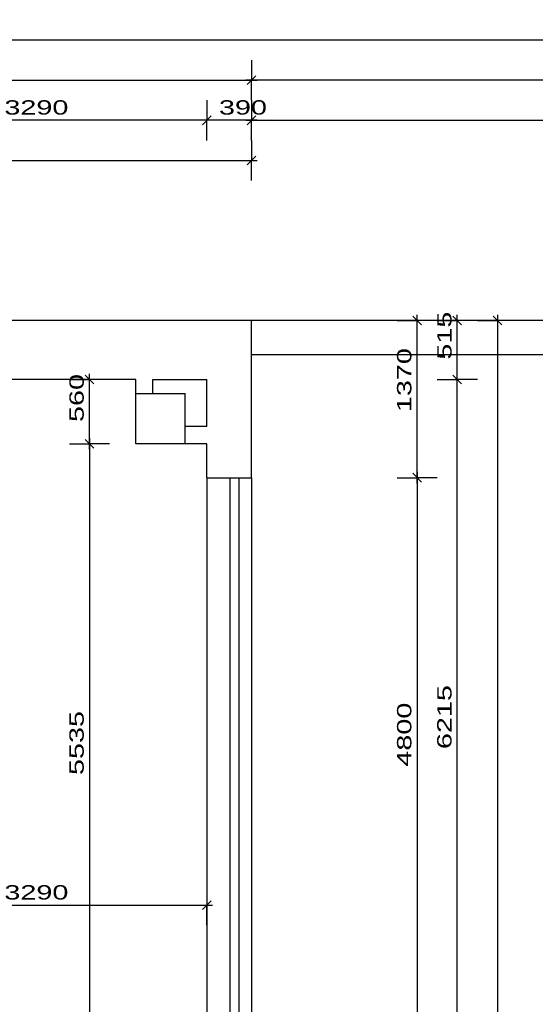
# Model space of a CAD drawing. Extents: x -196363 to 398972, y -489949 to -260582.
# Tile 70 of 256: x 85263 to 89756, y -376003 to -367420. Entities that reach past the tile are written whole.
import ezdxf

# ---------------------------------------------------------------- set-up
doc = ezdxf.new("R2010")
doc.units = 0
doc.header["$MEASUREMENT"] = 0
for name, color, linetype in [('koty', 1, 'Continuous'), ('noszdiv', 1, 'Continuous'), ('okna', 2, 'Continuous')]:
    doc.layers.add(name, color=color, linetype=linetype)
doc.styles.add('SPIRITTXTSTYLE1', font='ROMAN')
doc.dimstyles.new('SPIRITSTYLE189', dxfattribs={"dimtxt": 125, "dimasz": 12.7, "dimexe": 175, "dimexo": 1745.453369, "dimgap": 50, "dimtad": 1, "dimdec": 3, "dimzin": 0, "dimdsep": 46, "dimlunit": 7, "dimtxsty": 'SPIRITTXTSTYLE1', "dimblk1": '_TICKMARKS189', "dimblk2": '_TICKMARKS189', "dimsah": 1, "dimcen": 0.09, "dimdle": 50, "dimclrd": 1, "dimclre": 1, "dimclrt": 1, "dimadec": 0, "dimazin": 0, "dimtfac": 1, "dimtdec": 4, "dimtofl": 0, "dimtmove": 1, "dimatfit": 0, "dimfxl": 0, "dimtolj": 1, "dimtzin": 0, "dimarcsym": 0})
doc.dimstyles.new('SPIRITSTYLE190', dxfattribs={"dimtxt": 125, "dimasz": 12.7, "dimexe": 175, "dimexo": 1570.456299, "dimgap": 50, "dimtad": 1, "dimdec": 3, "dimzin": 0, "dimdsep": 46, "dimlunit": 7, "dimtxsty": 'SPIRITTXTSTYLE1', "dimblk1": '_TICKMARKS190', "dimblk2": '_TICKMARKS190', "dimsah": 1, "dimcen": 0.09, "dimdle": 50, "dimclrd": 1, "dimclre": 1, "dimclrt": 1, "dimadec": 0, "dimazin": 0, "dimtfac": 1, "dimtdec": 4, "dimtofl": 0, "dimtmove": 1, "dimatfit": 0, "dimfxl": 0, "dimtolj": 1, "dimtzin": 0, "dimarcsym": 0})
doc.dimstyles.new('SPIRITSTYLE191', dxfattribs={"dimtxt": 125, "dimasz": 12.7, "dimexe": 175, "dimexo": 2941.717285, "dimgap": 50, "dimtad": 1, "dimdec": 3, "dimzin": 0, "dimdsep": 46, "dimlunit": 7, "dimtxsty": 'SPIRITTXTSTYLE1', "dimblk1": '_TICKMARKS191', "dimblk2": '_TICKMARKS191', "dimsah": 1, "dimcen": 0.09, "dimdle": 50, "dimclrd": 1, "dimclre": 1, "dimclrt": 1, "dimadec": 0, "dimazin": 0, "dimtfac": 1, "dimtdec": 4, "dimtofl": 0, "dimtmove": 1, "dimatfit": 0, "dimfxl": 0, "dimtolj": 1, "dimtzin": 0, "dimarcsym": 0})
doc.dimstyles.new('SPIRITSTYLE203', dxfattribs={"dimtxt": 125, "dimasz": 12.7, "dimexe": 175, "dimexo": 1920.450439, "dimgap": 50, "dimtad": 1, "dimdec": 3, "dimzin": 0, "dimdsep": 46, "dimlunit": 7, "dimtxsty": 'SPIRITTXTSTYLE1', "dimblk1": '_TICKMARKS203', "dimblk2": '_TICKMARKS203', "dimsah": 1, "dimcen": 0.09, "dimdle": 50, "dimclrd": 1, "dimclre": 1, "dimclrt": 1, "dimadec": 0, "dimazin": 0, "dimtfac": 1, "dimtdec": 4, "dimtofl": 0, "dimtmove": 1, "dimatfit": 0, "dimfxl": 0, "dimtolj": 1, "dimtzin": 0, "dimarcsym": 0})
doc.dimstyles.new('SPIRITSTYLE205', dxfattribs={"dimtxt": 125, "dimasz": 12.7, "dimexe": 175, "dimexo": 2270.44458, "dimgap": 50, "dimtad": 1, "dimdec": 3, "dimzin": 0, "dimdsep": 46, "dimlunit": 7, "dimtxsty": 'SPIRITTXTSTYLE1', "dimblk1": '_TICKMARKS205', "dimblk2": '_TICKMARKS205', "dimsah": 1, "dimcen": 0.09, "dimdle": 50, "dimclrd": 1, "dimclre": 1, "dimclrt": 1, "dimadec": 0, "dimazin": 0, "dimtfac": 1, "dimtdec": 4, "dimtofl": 0, "dimtmove": 1, "dimatfit": 0, "dimfxl": 0, "dimtolj": 1, "dimtzin": 0, "dimarcsym": 0})
doc.dimstyles.new('SPIRITSTYLE206', dxfattribs={"dimtxt": 125, "dimasz": 12.7, "dimexe": 175, "dimexo": 1267.367798, "dimgap": 50, "dimtad": 1, "dimdec": 3, "dimzin": 0, "dimdsep": 46, "dimlunit": 7, "dimtxsty": 'SPIRITTXTSTYLE1', "dimblk1": '_TICKMARKS206', "dimblk2": '_TICKMARKS206', "dimsah": 1, "dimcen": 0.09, "dimdle": 50, "dimclrd": 1, "dimclre": 1, "dimclrt": 1, "dimadec": 0, "dimazin": 0, "dimtfac": 1, "dimtdec": 4, "dimtofl": 0, "dimtmove": 1, "dimatfit": 0, "dimfxl": 0, "dimtolj": 1, "dimtzin": 0, "dimarcsym": 0})
doc.dimstyles.new('SPIRITSTYLE214', dxfattribs={"dimtxt": 125, "dimasz": 12.7, "dimexe": 175, "dimexo": 2627.315674, "dimgap": 50, "dimtad": 1, "dimdec": 3, "dimzin": 0, "dimdsep": 46, "dimlunit": 7, "dimtxsty": 'SPIRITTXTSTYLE1', "dimblk1": '_TICKMARKS214', "dimblk2": '_TICKMARKS214', "dimsah": 1, "dimcen": 0.09, "dimdle": 50, "dimclrd": 1, "dimclre": 1, "dimclrt": 1, "dimadec": 0, "dimazin": 0, "dimtfac": 1, "dimtdec": 4, "dimtofl": 0, "dimtmove": 1, "dimatfit": 0, "dimfxl": 0, "dimtolj": 1, "dimtzin": 0, "dimarcsym": 0})
doc.dimstyles.new('SPIRITSTYLE215', dxfattribs={"dimtxt": 125, "dimasz": 12.7, "dimexe": 175, "dimexo": 2537.374023, "dimgap": 50, "dimtad": 1, "dimdec": 3, "dimzin": 0, "dimdsep": 46, "dimlunit": 7, "dimtxsty": 'SPIRITTXTSTYLE1', "dimblk1": '_TICKMARKS215', "dimblk2": '_TICKMARKS215', "dimsah": 1, "dimcen": 0.09, "dimdle": 50, "dimclrd": 1, "dimclre": 1, "dimclrt": 1, "dimadec": 0, "dimazin": 0, "dimtfac": 1, "dimtdec": 4, "dimtofl": 0, "dimtmove": 1, "dimatfit": 0, "dimfxl": 0, "dimtolj": 1, "dimtzin": 0, "dimarcsym": 0})
doc.dimstyles.new('SPIRITSTYLE216', dxfattribs={"dimtxt": 125, "dimasz": 12.7, "dimexe": 175, "dimexo": 1967.368408, "dimgap": 50, "dimtad": 1, "dimdec": 3, "dimzin": 0, "dimdsep": 46, "dimlunit": 7, "dimtxsty": 'SPIRITTXTSTYLE1', "dimblk1": '_TICKMARKS216', "dimblk2": '_TICKMARKS216', "dimsah": 1, "dimcen": 0.09, "dimdle": 50, "dimclrd": 1, "dimclre": 1, "dimclrt": 1, "dimadec": 0, "dimazin": 0, "dimtfac": 1, "dimtdec": 4, "dimtofl": 0, "dimtmove": 1, "dimatfit": 0, "dimfxl": 0, "dimtolj": 1, "dimtzin": 0, "dimarcsym": 0})
doc.dimstyles.new('SPIRITSTYLE278', dxfattribs={"dimtxt": 125, "dimasz": 12.7, "dimexe": 175, "dimexo": 217.137299, "dimgap": 50, "dimtad": 1, "dimdec": 3, "dimzin": 0, "dimdsep": 46, "dimlunit": 7, "dimtxsty": 'SPIRITTXTSTYLE1', "dimblk1": '_TICKMARKS278', "dimblk2": '_TICKMARKS278', "dimsah": 1, "dimcen": 0.09, "dimdle": 50, "dimclrd": 1, "dimclre": 1, "dimclrt": 1, "dimadec": 0, "dimazin": 0, "dimtfac": 1, "dimtdec": 4, "dimtofl": 0, "dimtmove": 1, "dimatfit": 0, "dimfxl": 0, "dimtolj": 1, "dimtzin": 0, "dimarcsym": 0})
doc.dimstyles.new('SPIRITSTYLE292', dxfattribs={"dimtxt": 125, "dimasz": 12.7, "dimexe": 175, "dimexo": 227.629684, "dimgap": 50, "dimtad": 1, "dimdec": 3, "dimzin": 0, "dimdsep": 46, "dimlunit": 7, "dimtxsty": 'SPIRITTXTSTYLE1', "dimblk1": '_TICKMARKS292', "dimblk2": '_TICKMARKS292', "dimsah": 1, "dimcen": 0.09, "dimdle": 50, "dimclrd": 1, "dimclre": 1, "dimclrt": 1, "dimadec": 0, "dimazin": 0, "dimtfac": 1, "dimtdec": 4, "dimtofl": 0, "dimtmove": 1, "dimatfit": 0, "dimfxl": 0, "dimtolj": 1, "dimtzin": 0, "dimarcsym": 0})

# ---------------------------------------------------------------- blocks, each defined once
blk = doc.blocks.new('_TICKMARKS189')
at = {"color": 1, "linetype": 'Continuous'}
blk.add_line((-3, -3), (3, 3), dxfattribs=at)
blk = doc.blocks.new('*D358')
at = {"color": 1, "linetype": 'Continuous', "ltscale": 300}
for p, q in [((81993.6, -368472.4, 1723.8), (81993.6, -368647.4, 1723.8)), ((87283.6, -368472.4, 1723.8), (87283.6, -368647.4, 1723.8)), ((81943.6, -368647.4, 1723.8), (87333.6, -368647.4, 1723.8)), ((81993.6, -368822.4, 1723.8), (81993.6, -368647.4, 1723.8)), ((87283.6, -368822.4, 1723.8), (87283.6, -368647.4, 1723.8))]:
    blk.add_line(p, q, dxfattribs=at)
at = {"color": 1, "linetype": 'Continuous', "ltscale": 300, "xscale": 12.69999980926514, "yscale": 12.69999980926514, "zscale": 12.69999980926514, "rotation": 180.0000050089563}
blk.add_blockref('_TICKMARKS189', (81993.6, -368647.4, 1723.8), dxfattribs=at)
at = {"color": 1, "linetype": 'Continuous', "ltscale": 300, "xscale": 12.69999980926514, "yscale": 12.69999980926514, "zscale": 12.69999980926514}
blk.add_blockref('_TICKMARKS189', (87283.6, -368647.4, 1723.8), dxfattribs=at)
at = {"color": 1, "linetype": 'Continuous', "ltscale": 300, "style": 'SPIRITTXTSTYLE1', "width": 1.5}
blk.add_text('5290', height=125, dxfattribs=at).set_placement((84519.5, -368597.5, 1723.8))
blk = doc.blocks.new('_TICKMARKS190')
at = {"color": 1, "linetype": 'Continuous'}
blk.add_line((-3, -3), (3, 3), dxfattribs=at)
blk = doc.blocks.new('*D359')
at = {"color": 1, "linetype": 'Continuous', "ltscale": 300}
for p, q in [((86893.6, -368122.4, 1723.8), (86893.6, -368297.4, 1723.8)), ((87283.6, -368122.4, 1723.8), (87283.6, -368297.4, 1723.8)), ((87333.6, -368297.4, 1723.8), (86843.6, -368297.4, 1723.8)), ((86893.6, -368472.4, 1723.8), (86893.6, -368297.4, 1723.8)), ((87283.6, -368472.4, 1723.8), (87283.6, -368297.4, 1723.8))]:
    blk.add_line(p, q, dxfattribs=at)
at = {"color": 1, "linetype": 'Continuous', "ltscale": 300, "xscale": 12.69999980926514, "yscale": 12.69999980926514, "zscale": 12.69999980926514}
for p, rotation in [((86893.6, -368297.4, 1723.8), 180.0000050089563), ((87283.6, -368297.4, 1723.8), 360.0000100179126)]:
    blk.add_blockref('_TICKMARKS190', p, dxfattribs=dict(at, rotation=rotation))
at = {"color": 1, "linetype": 'Continuous', "ltscale": 300, "style": 'SPIRITTXTSTYLE1', "width": 1.5}
blk.add_text('390', height=125, rotation=360.00001, dxfattribs=at).set_placement((86999.3, -368247.5, 1723.8))
blk = doc.blocks.new('_TICKMARKS191')
at = {"color": 1, "linetype": 'Continuous'}
blk.add_line((-3, -3), (3, 3), dxfattribs=at)
blk = doc.blocks.new('*D360')
at = {"color": 1, "linetype": 'Continuous', "ltscale": 300}
for p, q in [((83603.578125, -368122.4375, 1723.800049), (83603.578125, -368297.4375, 1723.800049)), ((86893.640625, -368122.4375, 1723.800049), (86893.640625, -368297.4375, 1723.800049)), ((86943.640625, -368297.4375, 1723.800049), (83553.578125, -368297.4375, 1723.800049)), ((83603.578125, -368472.4375, 1723.800049), (83603.578125, -368297.4375, 1723.800049)), ((86893.640625, -368472.4375, 1723.800049), (86893.640625, -368297.4375, 1723.800049))]:
    blk.add_line(p, q, dxfattribs=at)
at = {"color": 1, "linetype": 'Continuous', "ltscale": 300, "xscale": 12.69999980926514, "yscale": 12.69999980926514, "zscale": 12.69999980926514}
for p, rotation in [((83603.578125, -368297.4375, 1723.800049), 180.0000050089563), ((86893.640625, -368297.4375, 1723.800049), 360.0000100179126)]:
    blk.add_blockref('_TICKMARKS191', p, dxfattribs=dict(at, rotation=rotation))
at = {"color": 1, "linetype": 'Continuous', "ltscale": 300, "style": 'SPIRITTXTSTYLE1', "width": 1.5}
blk.add_text('3290', height=125, rotation=360.0000100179, dxfattribs=at).set_placement((85129.5625, -368247.46875, 1723.800049))
blk = doc.blocks.new('_TICKMARKS203')
at = {"color": 1, "linetype": 'Continuous'}
blk.add_line((-3, -3), (3, 3), dxfattribs=at)
blk = doc.blocks.new('*D374')
at = {"color": 1, "linetype": 'Continuous', "ltscale": 300}
for p, q in [((67703.6, -367772.5, 1723.8), (67703.6, -367947.4, 1723.8)), ((87283.6, -367772.5, 1723.8), (87283.6, -367947.4, 1723.8)), ((67653.6, -367947.4, 1723.8), (87333.6, -367947.4, 1723.8)), ((67703.6, -368122.4, 1723.8), (67703.6, -367947.4, 1723.8)), ((87283.6, -368122.4, 1723.8), (87283.6, -367947.4, 1723.8))]:
    blk.add_line(p, q, dxfattribs=at)
at = {"color": 1, "linetype": 'Continuous', "ltscale": 300, "xscale": 12.69999980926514, "yscale": 12.69999980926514, "zscale": 12.69999980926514, "rotation": 180.0000050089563}
blk.add_blockref('_TICKMARKS203', (67703.6, -367947.4, 1723.8), dxfattribs=at)
at = {"color": 1, "linetype": 'Continuous', "ltscale": 300, "xscale": 12.69999980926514, "yscale": 12.69999980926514, "zscale": 12.69999980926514}
blk.add_blockref('_TICKMARKS203', (87283.6, -367947.4, 1723.8), dxfattribs=at)
at = {"color": 1, "linetype": 'Continuous', "ltscale": 300, "style": 'SPIRITTXTSTYLE1', "width": 1.5}
blk.add_text('19580', height=125, dxfattribs=at).set_placement((77350.7, -367897.5, 1723.8))
blk = doc.blocks.new('*D375')
at = {"color": 1, "linetype": 'Continuous', "ltscale": 300}
for p, q in [((87283.6, -368122.4, 1723.8), (87283.6, -368297.4, 1723.8)), ((94053.6, -368122.4, 1723.8), (94053.6, -368297.4, 1723.8)), ((87233.6, -368297.4, 1723.8), (94103.6, -368297.4, 1723.8)), ((87283.6, -368472.4, 1723.8), (87283.6, -368297.4, 1723.8)), ((94053.6, -368472.4, 1723.8), (94053.6, -368297.4, 1723.8))]:
    blk.add_line(p, q, dxfattribs=at)
at = {"color": 1, "linetype": 'Continuous', "ltscale": 300, "xscale": 12.69999980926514, "yscale": 12.69999980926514, "zscale": 12.69999980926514, "rotation": 180.0000050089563}
blk.add_blockref('_TICKMARKS190', (87283.6, -368297.4, 1723.8), dxfattribs=at)
at = {"color": 1, "linetype": 'Continuous', "ltscale": 300, "xscale": 12.69999980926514, "yscale": 12.69999980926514, "zscale": 12.69999980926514}
blk.add_blockref('_TICKMARKS190', (94053.6, -368297.4, 1723.8), dxfattribs=at)
at = {"color": 1, "linetype": 'Continuous', "ltscale": 300, "style": 'SPIRITTXTSTYLE1', "width": 1.5}
blk.add_text('6770', height=125, dxfattribs=at).set_placement((90549.5, -368247.5, 1723.8))
blk = doc.blocks.new('*D377')
at = {"color": 1, "linetype": 'Continuous', "ltscale": 300}
for p, q in [((87283.6, -367772.5, 1723.8), (87283.6, -367947.4, 1723.8)), ((94353.6, -367772.5, 1723.8), (94353.6, -367947.4, 1723.8)), ((94403.6, -367947.4, 1723.8), (87233.6, -367947.4, 1723.8)), ((87283.6, -368122.4, 1723.8), (87283.6, -367947.4, 1723.8)), ((94353.6, -368122.4, 1723.8), (94353.6, -367947.4, 1723.8))]:
    blk.add_line(p, q, dxfattribs=at)
at = {"color": 1, "linetype": 'Continuous', "ltscale": 300, "xscale": 12.69999980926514, "yscale": 12.69999980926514, "zscale": 12.69999980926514}
for p, rotation in [((87283.6, -367947.4, 1723.8), 180.0000050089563), ((94353.6, -367947.4, 1723.8), 360.0000100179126)]:
    blk.add_blockref('_TICKMARKS203', p, dxfattribs=dict(at, rotation=rotation))
at = {"color": 1, "linetype": 'Continuous', "ltscale": 300, "style": 'SPIRITTXTSTYLE1', "width": 1.5}
blk.add_text('7070', height=125, rotation=360.00001, dxfattribs=at).set_placement((90699.5, -367897.5, 1723.8))
blk = doc.blocks.new('_TICKMARKS205')
at = {"color": 1, "linetype": 'Continuous'}
blk.add_line((-3, -3), (3, 3), dxfattribs=at)
blk = doc.blocks.new('*D378')
at = {"color": 1, "linetype": 'Continuous', "ltscale": 300}
for p, q in [((67703.6, -367422.5, 1723.8), (67703.6, -367597.5, 1723.8)), ((94353.6, -367422.5, 1723.8), (94353.6, -367597.5, 1723.8)), ((94403.6, -367597.5, 1723.8), (67653.6, -367597.5, 1723.8)), ((67703.6, -367772.5, 1723.8), (67703.6, -367597.5, 1723.8)), ((94353.6, -367772.5, 1723.8), (94353.6, -367597.5, 1723.8))]:
    blk.add_line(p, q, dxfattribs=at)
at = {"color": 1, "linetype": 'Continuous', "ltscale": 300, "xscale": 12.69999980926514, "yscale": 12.69999980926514, "zscale": 12.69999980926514}
for p, rotation in [((67703.6, -367597.5, 1723.8), 180.0000050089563), ((94353.6, -367597.5, 1723.8), 360.0000100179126)]:
    blk.add_blockref('_TICKMARKS205', p, dxfattribs=dict(at, rotation=rotation))
at = {"color": 1, "linetype": 'Continuous', "ltscale": 300, "style": 'SPIRITTXTSTYLE1', "width": 1.5}
blk.add_text('26650', height=125, rotation=360.00001, dxfattribs=at).set_placement((80879.8, -367547.5, 1723.8))
blk = doc.blocks.new('_TICKMARKS206')
at = {"color": 1, "linetype": 'Continuous'}
blk.add_line((-3, -3), (3, 3), dxfattribs=at)
blk = doc.blocks.new('*D379')
at = {"color": 1, "linetype": 'Continuous', "ltscale": 300}
for p, q in [((88725.9, -371462.9, 1723.8), (88725.9, -369992.9, 1723.8)), ((88550.9, -370042.9, 1723.8), (88725.9, -370042.9, 1723.8)), ((88900.9, -370042.9, 1723.8), (88725.9, -370042.9, 1723.8)), ((88550.9, -371412.9, 1723.8), (88725.9, -371412.9, 1723.8)), ((88900.9, -371412.9, 1723.8), (88725.9, -371412.9, 1723.8))]:
    blk.add_line(p, q, dxfattribs=at)
at = {"color": 1, "linetype": 'Continuous', "ltscale": 300, "xscale": 12.69999980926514, "yscale": 12.69999980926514, "zscale": 12.69999980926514}
for p, rotation in [((88725.9, -370042.9, 1723.8), 90.00000250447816), ((88725.9, -371412.9, 1723.8), 270.0000006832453)]:
    blk.add_blockref('_TICKMARKS206', p, dxfattribs=dict(at, rotation=rotation))
at = {"color": 1, "linetype": 'Continuous', "ltscale": 300, "style": 'SPIRITTXTSTYLE1', "width": 1.5}
blk.add_text('1370', height=125, rotation=90, dxfattribs=at).set_placement((88675.9, -370841, 1723.8))
blk = doc.blocks.new('*D380')
at = {"color": 1, "linetype": 'Continuous', "ltscale": 300}
for p, q in [((88725.9, -371362.9, 1723.8), (88725.9, -376262.9, 1723.8)), ((88550.9, -371412.9, 1723.8), (88725.9, -371412.9, 1723.8)), ((88900.9, -371412.9, 1723.8), (88725.9, -371412.9, 1723.8)), ((88550.9, -376212.9, 1723.8), (88725.9, -376212.9, 1723.8)), ((88900.9, -376212.9, 1723.8), (88725.9, -376212.9, 1723.8))]:
    blk.add_line(p, q, dxfattribs=at)
at = {"color": 1, "linetype": 'Continuous', "ltscale": 300, "xscale": 12.69999980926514, "yscale": 12.69999980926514, "zscale": 12.69999980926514}
for p, rotation in [((88725.9, -371412.9, 1723.8), 90.00000250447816), ((88725.9, -376212.9, 1723.8), -90.00000250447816)]:
    blk.add_blockref('_TICKMARKS206', p, dxfattribs=dict(at, rotation=rotation))
at = {"color": 1, "linetype": 'Continuous', "ltscale": 300, "style": 'SPIRITTXTSTYLE1', "width": 1.5}
blk.add_text('4800', height=125, rotation=450.00002, dxfattribs=at).set_placement((88675.9, -373931.9, 1723.8))
blk = doc.blocks.new('_TICKMARKS214')
at = {"color": 1, "linetype": 'Continuous'}
blk.add_line((-3, -3), (3, 3), dxfattribs=at)
blk = doc.blocks.new('*D395')
at = {"color": 1, "linetype": 'Continuous', "ltscale": 300}
for p, q in [((89075.9, -376822.9, 1723.8), (89075.9, -370507.9, 1723.8)), ((88900.9, -370557.9, 1723.8), (89075.9, -370557.9, 1723.8)), ((89250.9, -370557.9, 1723.8), (89075.9, -370557.9, 1723.8)), ((88900.9, -376772.9, 1723.8), (89075.9, -376772.9, 1723.8)), ((89250.9, -376772.9, 1723.8), (89075.9, -376772.9, 1723.8))]:
    blk.add_line(p, q, dxfattribs=at)
at = {"color": 1, "linetype": 'Continuous', "ltscale": 300, "xscale": 12.69999980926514, "yscale": 12.69999980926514, "zscale": 12.69999980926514}
for p, rotation in [((89075.9, -370557.9, 1723.8), 90.00000250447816), ((89075.9, -376772.9, 1723.8), 270.0000006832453)]:
    blk.add_blockref('_TICKMARKS214', p, dxfattribs=dict(at, rotation=rotation))
at = {"color": 1, "linetype": 'Continuous', "ltscale": 300, "style": 'SPIRITTXTSTYLE1', "width": 1.5}
blk.add_text('6215', height=125, rotation=90, dxfattribs=at).set_placement((89025.9, -373778.5, 1723.8))
blk = doc.blocks.new('_TICKMARKS215')
at = {"color": 1, "linetype": 'Continuous'}
blk.add_line((-3, -3), (3, 3), dxfattribs=at)
blk = doc.blocks.new('*D396')
at = {"color": 1, "linetype": 'Continuous', "ltscale": 300}
for p, q in [((89075.9, -370607.9, 1723.8), (89075.9, -369992.9, 1723.8)), ((88900.9, -370042.9, 1723.8), (89075.9, -370042.9, 1723.8)), ((89250.9, -370042.9, 1723.8), (89075.9, -370042.9, 1723.8)), ((88900.9, -370557.9, 1723.8), (89075.9, -370557.9, 1723.8)), ((89250.9, -370557.9, 1723.8), (89075.9, -370557.9, 1723.8))]:
    blk.add_line(p, q, dxfattribs=at)
at = {"color": 1, "linetype": 'Continuous', "ltscale": 300, "xscale": 12.69999980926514, "yscale": 12.69999980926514, "zscale": 12.69999980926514}
for p, rotation in [((89075.9, -370042.9, 1723.8), 90.00000250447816), ((89075.9, -370557.9, 1723.8), 270.0000006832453)]:
    blk.add_blockref('_TICKMARKS215', p, dxfattribs=dict(at, rotation=rotation))
at = {"color": 1, "linetype": 'Continuous', "ltscale": 300, "style": 'SPIRITTXTSTYLE1', "width": 1.5}
blk.add_text('515', height=125, rotation=90, dxfattribs=at).set_placement((89025.9, -370383.8, 1723.8))
blk = doc.blocks.new('_TICKMARKS216')
at = {"color": 1, "linetype": 'Continuous'}
blk.add_line((-3, -3), (3, 3), dxfattribs=at)
blk = doc.blocks.new('*D397')
at = {"color": 1, "linetype": 'Continuous', "ltscale": 300}
for p, q in [((89425.9, -369992.9, 1723.8), (89425.9, -388502.9, 1723.8)), ((89250.9, -370042.9, 1723.8), (89425.9, -370042.9, 1723.8)), ((89600.9, -370042.9, 1723.8), (89425.9, -370042.9, 1723.8)), ((89250.9, -388452.9, 1723.8), (89425.9, -388452.9, 1723.8)), ((89600.9, -388452.9, 1723.8), (89425.9, -388452.9, 1723.8))]:
    blk.add_line(p, q, dxfattribs=at)
at = {"color": 1, "linetype": 'Continuous', "ltscale": 300, "xscale": 12.69999980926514, "yscale": 12.69999980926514, "zscale": 12.69999980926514}
for p, rotation in [((89425.9, -370042.9, 1723.8), 90.00000250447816), ((89425.9, -388452.9, 1723.8), -90.00000250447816)]:
    blk.add_blockref('_TICKMARKS216', p, dxfattribs=dict(at, rotation=rotation))
at = {"color": 1, "linetype": 'Continuous', "ltscale": 300, "style": 'SPIRITTXTSTYLE1', "width": 1.5}
blk.add_text('18410', height=125, rotation=450.00002, dxfattribs=at).set_placement((89375.9, -379384.8, 1723.8))
blk = doc.blocks.new('_TICKMARKS278')
at = {"color": 1, "linetype": 'Continuous'}
blk.add_line((-3, -3), (3, 3), dxfattribs=at)
blk = doc.blocks.new('*D521')
at = {"color": 1, "linetype": 'Continuous', "ltscale": 300}
for p, q in [((83603.578125, -374965.03125, 1723.800049), (83603.578125, -375140.03125, 1723.800049)), ((86893.640625, -374965.03125, 1723.800049), (86893.640625, -375140.03125, 1723.800049)), ((83553.578125, -375140.03125, 1723.800049), (86943.640625, -375140.03125, 1723.800049)), ((83603.578125, -375315, 1723.800049), (83603.578125, -375140.03125, 1723.800049)), ((86893.640625, -375315, 1723.800049), (86893.640625, -375140.03125, 1723.800049))]:
    blk.add_line(p, q, dxfattribs=at)
at = {"color": 1, "linetype": 'Continuous', "ltscale": 300, "xscale": 12.69999980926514, "yscale": 12.69999980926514, "zscale": 12.69999980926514, "rotation": 180.0000050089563}
blk.add_blockref('_TICKMARKS278', (83603.578125, -375140.03125, 1723.800049), dxfattribs=at)
at = {"color": 1, "linetype": 'Continuous', "ltscale": 300, "xscale": 12.69999980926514, "yscale": 12.69999980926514, "zscale": 12.69999980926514}
blk.add_blockref('_TICKMARKS278', (86893.640625, -375140.03125, 1723.800049), dxfattribs=at)
at = {"color": 1, "linetype": 'Continuous', "ltscale": 300, "style": 'SPIRITTXTSTYLE1', "width": 1.5}
blk.add_text('3290', height=125, dxfattribs=at).set_placement((85129.5625, -375090.03125, 1723.800049))
blk = doc.blocks.new('_TICKMARKS292')
at = {"color": 1, "linetype": 'Continuous'}
blk.add_line((-3, -3), (3, 3), dxfattribs=at)
blk = doc.blocks.new('*D542')
at = {"color": 1, "linetype": 'Continuous', "ltscale": 300}
for p, q in [((85871, -371167.9, 1723.8), (85871, -370507.9, 1723.8)), ((85696, -370557.9, 1723.8), (85871, -370557.9, 1723.8)), ((86046, -370557.9, 1723.8), (85871, -370557.9, 1723.8)), ((85696, -371117.9, 1723.8), (85871, -371117.9, 1723.8)), ((86046, -371117.9, 1723.8), (85871, -371117.9, 1723.8))]:
    blk.add_line(p, q, dxfattribs=at)
at = {"color": 1, "linetype": 'Continuous', "ltscale": 300, "xscale": 12.69999980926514, "yscale": 12.69999980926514, "zscale": 12.69999980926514}
for p, rotation in [((85871, -370557.9, 1723.8), 90.00000250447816), ((85871, -371117.9, 1723.8), 270.0000006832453)]:
    blk.add_blockref('_TICKMARKS292', p, dxfattribs=dict(at, rotation=rotation))
at = {"color": 1, "linetype": 'Continuous', "ltscale": 300, "style": 'SPIRITTXTSTYLE1', "width": 1.5}
blk.add_text('560', height=125, rotation=90, dxfattribs=at).set_placement((85821, -370927.2, 1723.8))
blk = doc.blocks.new('*D543')
at = {"color": 1, "linetype": 'Continuous', "ltscale": 300}
for p, q in [((85696, -371117.9, 1723.8), (85871, -371117.9, 1723.8)), ((85871, -371067.9, 1723.8), (85871, -376702.9, 1723.8)), ((86046, -371117.9, 1723.8), (85871, -371117.9, 1723.8)), ((85696, -376652.9, 1723.8), (85871, -376652.9, 1723.8)), ((86046, -376652.9, 1723.8), (85871, -376652.9, 1723.8))]:
    blk.add_line(p, q, dxfattribs=at)
at = {"color": 1, "linetype": 'Continuous', "ltscale": 300, "xscale": 12.69999980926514, "yscale": 12.69999980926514, "zscale": 12.69999980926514}
for p, rotation in [((85871, -371117.9, 1723.8), 90.00000250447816), ((85871, -376652.9, 1723.8), -90.00000250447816)]:
    blk.add_blockref('_TICKMARKS292', p, dxfattribs=dict(at, rotation=rotation))
at = {"color": 1, "linetype": 'Continuous', "ltscale": 300, "style": 'SPIRITTXTSTYLE1', "width": 1.5}
blk.add_text('5535', height=125, rotation=450.00002, dxfattribs=at).set_placement((85821, -374004.4, 1723.8))

msp = doc.modelspace()

# ---------------------------------------------------------------- linework, layer by layer
at = {"layer": 'noszdiv', "color": 1, "linetype": 'Continuous', "ltscale": 300}
for p, q in [((87283.57031, -370042.90625, 2623.80005), (85148.58594, -370042.90625, 2623.80005)), ((87283.57031, -371412.875, 2623.80005), (87283.57031, -370042.90625, 2623.80005)), ((94353.60156, -370042.90625, 2623.80005), (87283.57031, -370042.90625, 2623.80005)), ((94053.60156, -370342.90625, 2623.80005), (87283.57031, -370342.90625, 2623.80005)), ((86273.625, -370557.90625, 2623.80005), (83603.57812, -370557.90625, 2623.80005)), ((86273.625, -371117.875, 2623.80005), (86273.625, -370557.90625, 2623.80005)), ((86423.64062, -370677.875, 2623.80005), (86423.64062, -370557.90625, 2623.80005)), ((86423.64062, -370557.90625, 2623.80005), (86893.64062, -370557.90625, 2623.80005)), ((86893.64062, -370967.90625, 2623.80005), (86893.64062, -370557.90625, 2623.80005)), ((86273.625, -370677.875, 2623.80005), (86423.64062, -370677.875, 2623.80005)), ((86423.64062, -370677.875, 2623.80005), (86703.64062, -370677.875, 2623.80005)), ((86703.64062, -370967.90625, 2623.80005), (86703.64062, -370677.875, 2623.80005)), ((86703.64062, -371117.875, 2623.80005), (86703.64062, -370967.90625, 2623.80005)), ((86893.64062, -370967.90625, 2623.80005), (86703.64062, -370967.90625, 2623.80005)), ((86893.64062, -371117.875, 2623.80005), (86273.625, -371117.875, 2623.80005)), ((86893.64062, -371412.875, 2623.80005), (86893.64062, -371117.875, 2623.80005)), ((86893.64062, -371412.875, 2623.80005), (87283.57031, -371412.875, 2623.80005))]:
    msp.add_line(p, q, dxfattribs=at)
at = {"layer": 'okna', "color": 7, "linetype": 'Continuous', "ltscale": 300}
for p, q in [((86893.64062, -371412.875, 3447.6001), (86893.64062, -376212.875, 3447.6001)), ((87093.57031, -371412.875, 3523.80005), (87093.57031, -376212.875, 3523.80005)), ((87173.5625, -371412.875, 3523.80005), (87173.5625, -376212.875, 3523.80005)), ((87283.57031, -371412.875, 3447.6001), (87283.57031, -376212.875, 3447.6001))]:
    msp.add_line(p, q, dxfattribs=at)

# ---------------------------------------------------------------- dimensions: what is measured, and where the dimension line sits
at = {"layer": 'koty', "color": 1, "linetype": 'Continuous', "ltscale": 300}
for base, p1, p2, dimstyle, picture, middle in [((94353.60156, -367597.46875, 1723.80005), (94353.60156, -370042.90625, 1723.80005), (67703.57031, -370042.90625, 1723.80005), 'SPIRITSTYLE205', '*D378', (81028.58594, -367597.46875, 1723.80005)), ((67703.57031, -367947.4375, 1723.80005), (67703.57031, -370042.90625, 1723.80005), (87283.57031, -370042.90625, 1723.80005), 'SPIRITSTYLE203', '*D374', (77493.57031, -367947.4375, 1723.80005)), ((94353.60156, -367947.4375, 1723.80005), (94353.60156, -370042.90625, 1723.80005), (87283.57031, -370042.90625, 1723.80005), 'SPIRITSTYLE203', '*D377', (90818.58594, -367947.4375, 1723.80005)), ((86983.5859375, -368297.4375, 1723.8000488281), (86893.640625, -371412.875, 1723.8000488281), (83603.578125, -370557.90625, 1723.8000488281), 'SPIRITSTYLE191', '*D360', (85248.6171875, -368297.4375, 1723.8000488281)), ((87283.57031, -368297.4375, 1723.80005), (87283.57031, -370042.90625, 1723.80005), (86893.64062, -371412.875, 1723.80005), 'SPIRITSTYLE190', '*D359', (87088.60938, -368297.4375, 1723.80005)), ((87283.57031, -368297.4375, 1723.80005), (87283.57031, -370042.90625, 1723.80005), (94053.60156, -370342.90625, 1723.80005), 'SPIRITSTYLE190', '*D375', (90668.58594, -368297.4375, 1723.80005)), ((81993.57812, -368647.4375, 1723.80005), (81993.57812, -370567.90625, 1723.80005), (87283.57031, -370727.875, 1723.80005), 'SPIRITSTYLE189', '*D358', (84638.57031, -368647.4375, 1723.80005)), ((83713.578125, -375140.03125, 1723.8000488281), (83603.578125, -374747.875, 1723.8000488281), (86893.640625, -374747.875, 1723.8000488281), 'SPIRITSTYLE278', '*D521', (85248.6171875, -375140.03125, 1723.8000488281))]:
    dim = msp.add_linear_dim(base=base, p1=p1, p2=p2, dimstyle=dimstyle, dxfattribs=at)
    dim.commit()
    dim.dimension.update_dxf_attribs({"geometry": picture, "text_midpoint": middle})
for base, p1, p2, dimstyle, picture, middle in [((89075.9375, -370557.90625, 1723.80005), (86273.625, -370557.90625, 1723.80005), (86363.5625, -370042.90625, 1723.80005), 'SPIRITSTYLE215', '*D396', (89075.9375, -370300.40625, 1723.80005)), ((88725.9375, -371412.875, 1723.80005), (87283.57031, -371412.875, 1723.80005), (87283.57031, -370042.90625, 1723.80005), 'SPIRITSTYLE206', '*D379', (88725.9375, -370727.875, 1723.80005)), ((89425.9375, -370042.90625, 1723.80005), (87283.57031, -370042.90625, 1723.80005), (87283.57031, -388452.875, 1723.80005), 'SPIRITSTYLE216', '*D397', (89425.9375, -379247.90625, 1723.80005)), ((85870.99219, -371117.875, 1723.80005), (86273.625, -371117.875, 1723.80005), (86273.625, -370557.90625, 1723.80005), 'SPIRITSTYLE292', '*D542', (85870.99219, -370837.90625, 1723.80005)), ((89075.9375, -376772.875, 1723.80005), (86273.625, -376772.875, 1723.80005), (86263.625, -370557.90625, 1723.80005), 'SPIRITSTYLE214', '*D395', (89075.9375, -373665.40625, 1723.80005)), ((85870.99219, -371117.875, 1723.80005), (86273.625, -371117.875, 1723.80005), (86273.625, -376652.875, 1723.80005), 'SPIRITSTYLE292', '*D543', (85870.99219, -373885.375, 1723.80005)), ((88725.9375, -371412.875, 1723.80005), (87283.57031, -371412.875, 1723.80005), (87173.5625, -376212.875, 1723.80005), 'SPIRITSTYLE206', '*D380', (88725.9375, -373812.875, 1723.80005))]:
    dim = msp.add_linear_dim(base=base, p1=p1, p2=p2, angle=90.000002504, dimstyle=dimstyle, dxfattribs=at)
    dim.commit()
    dim.dimension.update_dxf_attribs({"geometry": picture, "text_midpoint": middle})

doc.saveas('drawing.dxf')
